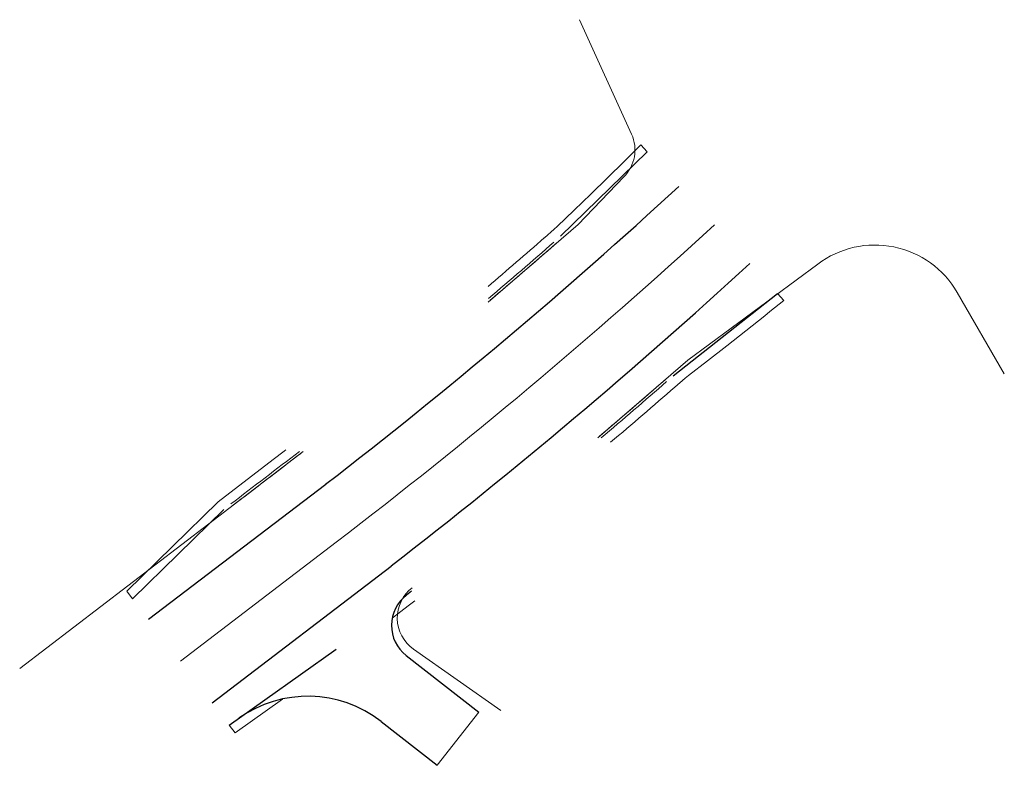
# Model space of a CAD drawing. Header units: inches. Extents: x 2262028 to 2262235, y 730529 to 730686.
import ezdxf

# ---------------------------------------------------------------- set-up
doc = ezdxf.new("R2010")
doc.units = ezdxf.units.IN
doc.header["$LTSCALE"] = 20
doc.header["$MEASUREMENT"] = 0
for name, pattern in [('CENTER LINE DOUBLE SOLID', [0]), ('grltpr', [0]), ('grrtpr', [0])]:
    doc.linetypes.add(name, pattern=pattern)
for name, color, linetype, lineweight, true_color in [('PM_P_CL_Double_Solid', 7, 'CENTER LINE DOUBLE SOLID', 13, 0xf0f000), ('PV_P_Curb', 7, 'Continuous', 13, 0xfe0060), ('PV_P_Saw_Cut_Line', 7, 'Continuous', 13, 0x0000f0)]:
    doc.layers.add(name, color=color, linetype=linetype, lineweight=lineweight, true_color=true_color)
for name, color, linetype, lineweight in [('PV_P_EOP', 7, 'Continuous', 30), ('PV_P_Shoulder', 30, 'Continuous', 13), ('RD_P_GR_Lt', 9, 'grltpr', 13), ('RD_P_GR_Rt', 9, 'grrtpr', 13)]:
    doc.layers.add(name, color=color, linetype=linetype, lineweight=lineweight)

msp = doc.modelspace()

# ---------------------------------------------------------------- linework, layer by layer
at = {"layer": 'PM_P_CL_Double_Solid', "linetype": 'CENTER LINE DOUBLE SOLID'}
msp.add_line((2262061.88, 730550.67), (2262094.63, 730575.72), dxfattribs=at)
msp.add_arc((2261398.36, 731486.3), 1146.28, 307.40298, 312.58983, dxfattribs=at)
at = {"layer": 'PV_P_Curb'}
for centre, radius, start, end in [((2261398.36, 731486.3), 1126.45, 310.28058, 311.20356), ((2261398.36, 731486.3), 1126.95, 310.27996, 311.20253), ((2261398.36, 731486.3), 1163.61, 310.23617, 311.12967), ((2261398.36, 731486.3), 1164.11, 310.23617, 311.12929), ((2256121.19, 738369.79), 9800.02, 307.392509, 307.4986), ((2256141.75, 738342.92), 9766.69, 307.392488, 307.498941), ((2257389.22, 736712.57), 7750.99, 307.515349, 307.525285)]:
    msp.add_arc(centre, radius, start, end, dxfattribs=at)
at = {"layer": 'PV_P_EOP'}
for p, q in [((2262141.79, 730640.02), (2262160, 730657.74)), ((2262165.46, 730610.68), (2262187.35, 730627.98)), ((2262092.41, 730587.86), (2262055.2, 730559.41)), ((2262051.83, 730563.82), (2262070.99, 730582.6)), ((2262068.56, 730541.93), (2262106.17, 730570.69)), ((2262110.44, 730565.37), (2262109.37, 730564.56)), ((2262072.15, 730537.24), (2262094.59, 730553.23)), ((2262109.32, 730551.9), (2262124.6, 730539.98)), ((2262104.04, 730538.01), (2262115.86, 730528.79))]:
    msp.add_line(p, q, dxfattribs=at)
for centre, radius, start, end in [((2261398.36, 731486.3), 1135.28, 307.68606, 312.58983), ((2261398.36, 731486.3), 1157.28, 307.7058, 312.58983), ((2262114.24, 730558.21), 8, 127.5013, 232.0346), ((2262088.66, 730518.31), 25, 52.0346, 125.4789)]:
    msp.add_arc(centre, radius, start, end, dxfattribs=at)
at = {"layer": 'PV_P_Saw_Cut_Line'}
msp.add_line((2262115.86, 730528.79), (2262124.6, 730539.98), dxfattribs=at)
at = {"layer": 'PV_P_Shoulder'}
for p, q in [((2262158.64, 730659.21), (2262160, 730657.74)), ((2262188.7, 730626.51), (2262187.35, 730627.98)), ((2262050.61, 730565.41), (2262051.83, 730563.82)), ((2262073.37, 730535.65), (2262083.32, 730542.73)), ((2262073.37, 730535.65), (2262072.15, 730537.24))]:
    msp.add_line(p, q, dxfattribs=at)
at = {"layer": 'PV_P_Shoulder', "flags": 128}
for points in [[(2262138.37, 730639.68), (2262140.44, 730641.49), (2262141.07, 730642.09), (2262144.62, 730645.49), (2262148.15, 730648.9), (2262151.66, 730652.32), (2262155.16, 730655.76), (2262158.64, 730659.21)], [(2262165.79, 730608.31), (2262167.94, 730610.19), (2262168.66, 730610.74), (2262172.69, 730613.86), (2262176.71, 730616.99), (2262180.72, 730620.15), (2262184.72, 730623.32), (2262185.78, 730624.17), (2262188.7, 730626.51)], [(2262050.61, 730565.41), (2262069.79, 730584.21), (2262081.37, 730593.06), (2262083.69, 730594.84), (2262084.07, 730595.13)], [(2262106.39, 730559.74), (2262106.68, 730559.96), (2262109.72, 730562.3), (2262111.13, 730563.38)]]:
    msp.add_lwpolyline(points, dxfattribs=at)
at = {"layer": 'PV_P_Shoulder'}
for radius, start in [(1124.45, 310.35964), (1166.11, 310.28107)]:
    msp.add_arc((2261398.36, 731486.3), radius, start, 311.15557, dxfattribs=at)
at = {"layer": 'RD_P_GR_Lt', "flags": 128}
for points in [[(2262126.53, 730626.19), (2262145.47, 730642.51), (2262155.08, 730652.51, 0.312159), (2262156.7, 730661.47), (2262145.76, 730685.55)], [(2262110.6, 730566.13, 0.506472), (2262110.86, 730553.24), (2262129.25, 730540.28)]]:
    msp.add_lwpolyline(points, format="xyb", dxfattribs=at)
msp.add_lwpolyline([(2262028.1, 730549.17), (2262067.82, 730579.54), (2262087.67, 730594.74)], dxfattribs=at)
at = {"layer": 'RD_P_GR_Rt', "flags": 128}
msp.add_lwpolyline([(2262149.58, 730597.67), (2262168.54, 730613.96), (2262195.85, 730634.18, -0.449791), (2262225.17, 730628.18), (2262235.05, 730611.12)], format="xyb", dxfattribs=at)

doc.saveas('drawing.dxf')
